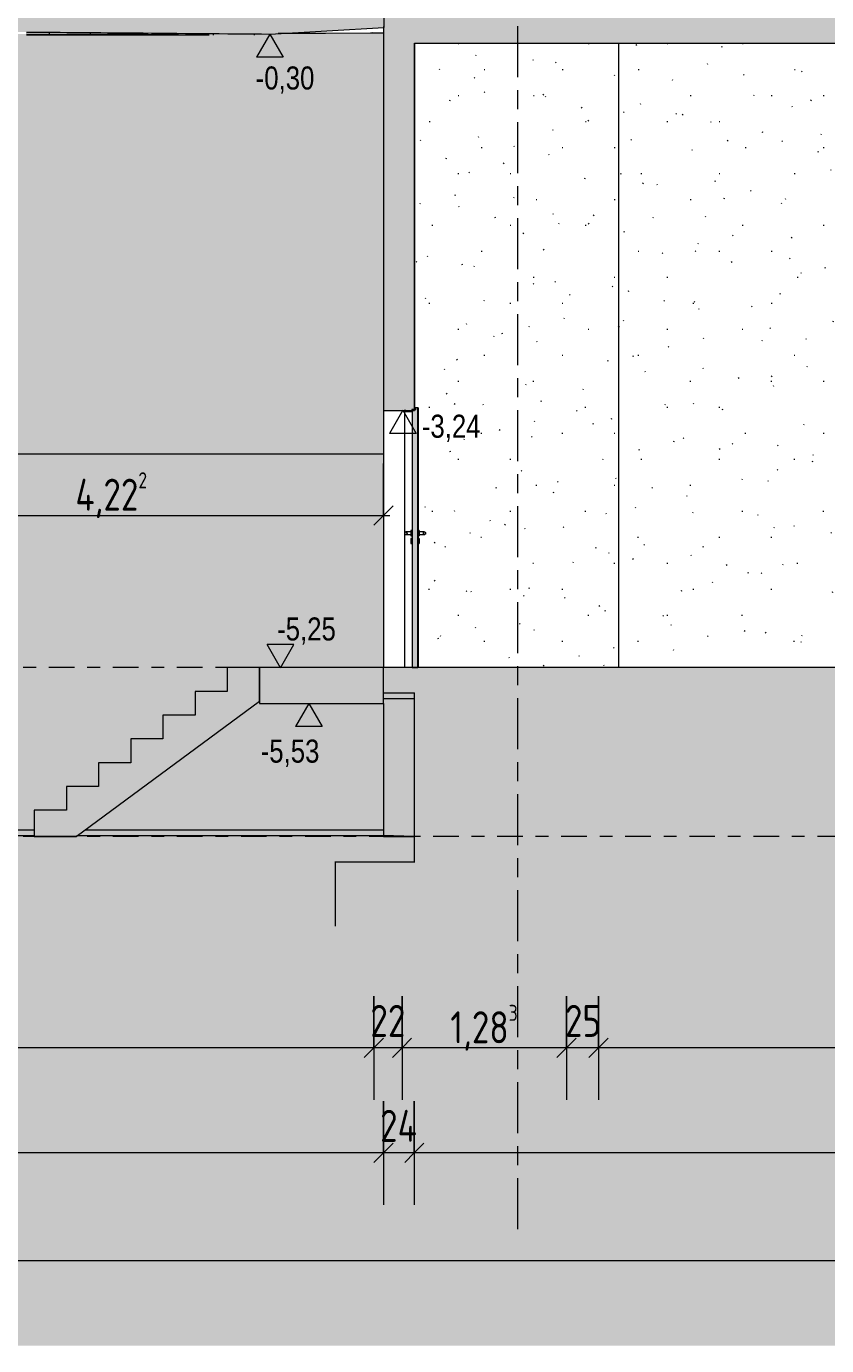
# Model space of a CAD drawing. Header units: metres. Extents: x -28 to 176, y -14 to 869.
# Tile 19 of 60: x 12.18 to 18.43, y -13.34 to -3.04. Entities that reach past the tile are written whole.
import ezdxf

# ---------------------------------------------------------------- set-up
doc = ezdxf.new("R2010")
doc.units = ezdxf.units.M
doc.linetypes.add('_Ebene_', pattern=[0.4, 0.2, -0.1, 0, -0.1])
doc.linetypes.add('_Rasterlinie_', pattern=[0.75, 0.4, -0.1, 0.15, -0.1])
for name, color, linetype, lineweight in [('A_Bem', 7, 'Continuous', 5), ('A_Bem-100', 7, 'Continuous', 5), ('A_Detailelemente', 7, 'Continuous', 9), ('A_Ebenen', 130, 'Continuous', 5), ('A_Geschossdecken', 7, 'Continuous', 5), ('A_Geschossdecken_Oberflächenschraffur', 7, 'Continuous', 5), ('A_Geschossdecken_Schraffur', 7, 'Continuous', 5), ('A_Hoehenkoten', 124, 'Continuous', 5), ('A_Linien_Raumtrennung', 7, 'Continuous', 5), ('A_Raster', 128, 'Continuous', 5), ('A_Treppe', 38, 'Continuous', 5), ('A_Tuer', 128, 'Continuous', 5), ('A_Türen_Element', 128, 'Continuous', 5), ('A_Türen_Rahmen', 128, 'Continuous', 5), ('A_Wand', 244, 'Continuous', 5), ('A_Wand_Schraff', 1, 'Continuous', 5), ('A_Wände_Oberflächenschraffur', 244, 'Continuous', 5)]:
    doc.layers.add(name, color=color, linetype=linetype, lineweight=lineweight)
doc.styles.add('Arial', font='arial.ttf', dxfattribs={"width": 0.8, "height": 0.18})
doc.styles.add('ISOCPEUR_1', font='isocpeur.ttf', dxfattribs={"width": 0.8, "height": 0.25})
doc.dimstyles.new('BLB-Standard_2_5_Aussen', dxfattribs={"dimscale": 0.3048, "dimtxt": 0.248995, "dimasz": 0.492126, "dimexe": 1.32874, "dimexo": 0.0625, "dimgap": 0.032808, "dimtad": 1, "dimrnd": 0.001, "dimzin": 0, "dimdsep": 46, "dimtxsty": 'ISOCPEUR_1', "dimblk1": 'OBLIQUE', "dimblk2": 'OBLIQUE', "dimsah": 1, "dimcen": 0.09, "dimdle": 0.164042, "dimazin": 0, "dimtfac": 1, "dimtdec": 4, "dimtix": 1, "dimtmove": 0, "dimatfit": 3, "dimfxl": 1.32874, "dimfxlon": 1, "dimtvp": 1, "dimtolj": 1, "dimtzin": 0, "dimarcsym": 2})
doc.dimstyles.new('BLB-Standard_2_5_Aussen_1', dxfattribs={"dimscale": 0.3048, "dimtxt": 0.248995, "dimasz": 0.492126, "dimexe": 1.32874, "dimexo": 0.0625, "dimgap": 0.032808, "dimtad": 1, "dimdec": 1, "dimlfac": 100, "dimrnd": 0.1, "dimdsep": 46, "dimtxsty": 'ISOCPEUR_1', "dimblk1": 'OBLIQUE', "dimblk2": 'OBLIQUE', "dimsah": 1, "dimcen": 0.09, "dimdle": 0.164042, "dimazin": 0, "dimtfac": 1, "dimtdec": 4, "dimtix": 1, "dimtmove": 0, "dimatfit": 3, "dimfxl": 1.32874, "dimfxlon": 1, "dimtvp": 1, "dimtolj": 1, "dimtzin": 0, "dimarcsym": 2})
pattern_1 = [(0, (11.292, 18.958), (0.813, 0.203), [0.007, -0.603, 0.007, -0.603, -3.251]), (0, (11.292, 18.958), (0.813, 0.203), [-1.219, 0.007, -1.212, 0.007, -0.603, -1.422]), (0, (11.292, 18.958), (0.813, 0.203), [-3.048, 0.007, -0.4, 0.007, -1.009]), (120, (11.597, 19.06), (-0.5823032, 0.6025787), [0.007, -0.603, 0.007, -0.603, -3.251]), (120, (11.597, 19.06), (-0.5823032, 0.6025787), [-1.219, 0.007, -1.212, 0.007, -0.603, -1.422]), (120, (11.597, 19.06), (-0.5823032, 0.6025787), [-3.048, 0.007, -0.4, 0.007, -1.009]), (240, (11.699, 19.466), (-0.2306968, -0.8055787), [0.007, -0.603, 0.007, -0.603, -3.251]), (240, (11.699, 19.466), (-0.2306968, -0.8055787), [-1.219, 0.007, -1.212, 0.007, -0.603, -1.422]), (240, (11.699, 19.466), (-0.2306968, -0.8055787), [-3.048, 0.007, -0.4, 0.007, -1.009])]
pattern_2 = [(0, (15.209, 18.958), (0.002, 0.203), [0, -0.001, 0, -0.001, -0.007]), (0, (15.209, 18.958), (0.002, 0.203), [-0.003, 0, -0.003, 0, -0.001, -0.003]), (0, (15.209, 18.958), (0.002, 0.203), [-0.007, 0, -0.001, 0, -0.002]), (90.074, (15.21, 19.06), (-0.001777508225, 0.601998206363), [0.006, -0.522, 0.006, -0.522, -2.816]), (90.074, (15.21, 19.06), (-0.001777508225, 0.601998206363), [-1.056, 0.006, -1.05, 0.006, -0.522, -1.232]), (90.074, (15.21, 19.06), (-0.001777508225, 0.601998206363), [-2.64, 0.006, -0.346, 0.006, -0.874]), (269.926, (15.21, 19.466), (-4.0984724e-05, -0.806000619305), [0.006, -0.522, 0.006, -0.522, -2.816]), (269.926, (15.21, 19.466), (-4.0984724e-05, -0.806000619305), [-1.056, 0.006, -1.05, 0.006, -0.522, -1.232]), (269.926, (15.21, 19.466), (-4.0984724e-05, -0.806000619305), [-2.64, 0.006, -0.346, 0.006, -0.874])]

# ---------------------------------------------------------------- blocks, each defined once
blk = doc.blocks.new('FP_4-C')
at = {"layer": 'A_Geschossdecken_Oberflächenschraffur', "color": 133}
for p, q in [((12.362, -3.103), (12.362, -3.088)), ((12.362, -3.103), (12.362, -3.088)), ((12.682, -3.103), (12.682, -3.091)), ((12.682, -3.103), (12.682, -3.091)), ((12.181, -3.092), (12.656, -3.095)), ((12.181, -3.092), (12.656, -3.095)), ((12.181, -3.101), (12.656, -3.101)), ((12.181, -3.101), (12.656, -3.101)), ((12.656, -3.095), (13.131, -3.097)), ((12.656, -3.095), (13.131, -3.097)), ((12.656, -3.101), (13.131, -3.102)), ((12.656, -3.101), (13.131, -3.102)), ((13.002, -3.103), (13.002, -3.093)), ((13.002, -3.103), (13.002, -3.093)), ((13.131, -3.097), (13.607, -3.1)), ((13.131, -3.097), (13.607, -3.1)), ((13.131, -3.102), (13.607, -3.102)), ((13.131, -3.102), (13.607, -3.102)), ((13.322, -3.103), (13.322, -3.096)), ((13.322, -3.103), (13.322, -3.096)), ((13.642, -3.103), (13.642, -3.099)), ((13.642, -3.103), (13.642, -3.099)), ((13.962, -3.103), (13.962, -3.102)), ((13.962, -3.103), (13.962, -3.102))]:
    blk.add_line(p, q, dxfattribs=at)
blk = doc.blocks.new('TU DF 2 - Stahl-Eckzarge Falztüre - DL - 1600 x 2001-8069529-C')
at = {"layer": 'A_Tuer', "lineweight": 9}
h = blk.add_hatch(color=253, dxfattribs=at)
h.paths.add_polyline_path([(15.219, -6.03), (15.219, -6.025), (15.209, -6.025), (15.209, -6.027), (15.217, -6.027)], flags=0)
h.paths.add_polyline_path([(15.191, -6.045), (15.191, -6.03), (15.219, -6.03), (15.217, -6.028), (15.189, -6.028), (15.189, -6.043), (15.131, -6.043), (15.131, -6.037), (15.139, -6.037), (15.139, -6.035), (15.129, -6.035), (15.129, -6.045)], flags=0)
blk.add_hatch(color=253, dxfattribs=at).paths.add_polyline_path([(15.236, -8.045), (15.236, -6.015), (15.219, -6.015), (15.219, -6.03), (15.191, -6.03), (15.191, -8.045)], flags=0)
at = {"layer": 'A_Tuer', "color": 250, "lineweight": 9}
for p, q in [((15.239, -6.221), (15.242, -6.221)), ((15.242, -6.246), (15.239, -6.246)), ((15.239, -6.246), (15.242, -6.246)), ((15.242, -6.246), (15.242, -6.221)), ((15.242, -6.296), (15.242, -6.246)), ((15.242, -6.296), (15.239, -6.296)), ((15.239, -6.296), (15.242, -6.296)), ((15.242, -6.321), (15.239, -6.321)), ((15.242, -6.321), (15.242, -6.296)), ((15.182, -6.985), (15.142, -6.985)), ((15.142, -6.985), (15.142, -6.985)), ((15.182, -6.985), (15.142, -6.985)), ((15.142, -6.985), (15.142, -6.985)), ((15.142, -7.005), (15.182, -7.005)), ((15.142, -7.005), (15.142, -7.005)), ((15.142, -7.005), (15.182, -7.005)), ((15.142, -7.005), (15.142, -7.005)), ((15.191, -6.975), (15.182, -6.975)), ((15.247, -6.975), (15.237, -6.975)), ((15.287, -6.985), (15.247, -6.985)), ((15.287, -6.985), (15.247, -6.985)), ((15.247, -7.005), (15.287, -7.005)), ((15.247, -7.005), (15.287, -7.005)), ((15.287, -6.985), (15.287, -6.985)), ((15.287, -6.985), (15.287, -6.985)), ((15.287, -7.005), (15.287, -7.005)), ((15.287, -7.005), (15.287, -7.005)), ((15.182, -7.015), (15.191, -7.015)), ((15.191, -7.035), (15.182, -7.035)), ((15.182, -7.075), (15.191, -7.075)), ((15.237, -7.015), (15.247, -7.015)), ((15.247, -7.035), (15.237, -7.035)), ((15.237, -7.075), (15.247, -7.075)), ((15.247, -7.057), (15.247, -7.06)), ((15.239, -7.754), (15.242, -7.754)), ((15.242, -7.779), (15.239, -7.779)), ((15.239, -7.779), (15.242, -7.779)), ((15.242, -7.829), (15.239, -7.829)), ((15.239, -7.829), (15.242, -7.829)), ((15.242, -7.779), (15.242, -7.754)), ((15.242, -7.829), (15.242, -7.779)), ((15.242, -7.854), (15.242, -7.829)), ((15.242, -7.854), (15.239, -7.854))]:
    blk.add_line(p, q, dxfattribs=at)
for centre, major_axis, ratio, start_param, end_param in [((15.142, -6.995), (0, 0.01), 0.999998, 4.712389, 7.853982), ((15.142, -6.995), (0, 0.01), 0.999998, 4.712389, 7.853982), ((15.142, -6.995), (0, 0.01), 0.999998, 1.570796, 4.712389), ((15.142, -6.995), (0, 0.01), 0.999998, 1.570796, 4.712389), ((15.182, -6.995), (0, 0.02), 0.00223, 0, 1.570796), ((15.182, -6.995), (0, 0.02), 0.00223, 1.570796, 3.141593), ((15.237, -6.995), (0, 0.02), 0.00223, 0, 1.570796), ((15.237, -6.995), (0, 0.02), 0.00223, 1.570796, 3.141593), ((15.247, -6.995), (0, 0.02), 0.00223, 0, 1.570796), ((15.247, -6.995), (0, 0.02), 0.00223, 5.235988, 5.759587), ((15.247, -6.995), (0, 0.02), 0.00223, 1.570796, 3.141593), ((15.247, -6.995), (0, 0.02), 0.00223, 3.665191, 4.18879), ((15.287, -6.995), (0, 0.01), 0.999998, 4.712389, 7.853982), ((15.287, -6.995), (0, 0.01), 0.999998, 4.712389, 7.853982), ((15.287, -6.995), (0, 0.01), 0.999998, 1.570796, 4.712389), ((15.287, -6.995), (0, 0.01), 0.999998, 1.570796, 4.712389), ((15.182, -7.055), (0, 0.02), 0.00223, 0, 1.570796), ((15.182, -7.055), (0, 0.02), 0.00223, 1.570796, 3.141593), ((15.237, -7.055), (0, 0.02), 0.00223, 0, 1.570796), ((15.237, -7.055), (0, 0.02), 0.00223, 1.570796, 3.141593), ((15.247, -7.055), (0, 0.02), 0.00223, 0, 1.570796), ((15.247, -7.055), (0, 0.02), 0.00223, 5.349626, 5.759587), ((15.247, -7.05), (0, 0.00699), 0.00223, 3.491891, 5.504641), ((15.247, -7.055), (0, 0.02), 0.00223, 1.570796, 3.141593), ((15.247, -7.055), (0, 0.02), 0.00223, 3.665191, 3.877869)]:
    blk.add_ellipse(centre, major_axis=major_axis, ratio=ratio, start_param=start_param, end_param=end_param, dxfattribs=at)
for points, knots in [([(15.133, -6.992), (15.133, -6.992), (15.133, -6.991), (15.134, -6.99), (15.134, -6.989), (15.135, -6.989), (15.135, -6.988), (15.136, -6.987), (15.136, -6.987), (15.136, -6.987)], [0.1115482, 0.1115482, 0.1115482, 0.1115482, 0.125, 0.1666667, 0.2083333, 0.2291667, 0.25, 0.2916667, 0.3059125, 0.3059125, 0.3059125, 0.3059125]), ([(15.133, -6.992), (15.133, -6.992), (15.133, -6.991), (15.134, -6.99), (15.134, -6.989), (15.135, -6.989), (15.135, -6.988), (15.136, -6.987), (15.136, -6.987), (15.136, -6.987)], [0.1115482, 0.1115482, 0.1115482, 0.1115482, 0.125, 0.1666667, 0.2083333, 0.2291667, 0.25, 0.2916667, 0.3059125, 0.3059125, 0.3059125, 0.3059125]), ([(15.139, -7.004), (15.139, -7.004), (15.138, -7.004), (15.138, -7.004), (15.137, -7.004), (15.137, -7.003), (15.136, -7.003), (15.136, -7.003), (15.136, -7.003)], [0.61702326, 0.61702326, 0.61702326, 0.61702326, 0.625, 0.64583333, 0.66666667, 0.6875, 0.70833333, 0.71558684, 0.71558684, 0.71558684, 0.71558684]), ([(15.139, -7.004), (15.139, -7.004), (15.138, -7.004), (15.138, -7.004), (15.137, -7.004), (15.137, -7.003), (15.136, -7.003), (15.136, -7.003), (15.136, -7.003)], [0.61702326, 0.61702326, 0.61702326, 0.61702326, 0.625, 0.64583333, 0.66666667, 0.6875, 0.70833333, 0.71558684, 0.71558684, 0.71558684, 0.71558684]), ([(15.137, -6.986), (15.137, -6.986), (15.138, -6.986), (15.138, -6.986), (15.139, -6.986), (15.14, -6.985), (15.14, -6.985), (15.141, -6.985), (15.142, -6.985), (15.142, -6.985), (15.143, -6.985), (15.143, -6.985), (15.144, -6.985), (15.145, -6.985), (15.145, -6.986), (15.146, -6.986), (15.147, -6.986), (15.147, -6.986), (15.148, -6.987), (15.148, -6.987), (15.149, -6.988), (15.15, -6.989), (15.15, -6.989), (15.151, -6.99), (15.151, -6.991), (15.152, -6.993), (15.152, -6.994), (15.152, -6.995)], [0.3378156, 0.3378156, 0.3378156, 0.3378156, 0.3541667, 0.375, 0.3958333, 0.4166667, 0.4375, 0.4583333, 0.4791667, 0.5, 0.5208333, 0.5416667, 0.5625, 0.5833333, 0.6041667, 0.625, 0.6458333, 0.6666667, 0.6875, 0.7083333, 0.75, 0.7708333, 0.7916667, 0.8333333, 0.875, 0.9166667, 1, 1, 1, 1]), ([(15.137, -6.986), (15.137, -6.986), (15.138, -6.986), (15.138, -6.986), (15.139, -6.986), (15.14, -6.985), (15.14, -6.985), (15.141, -6.985), (15.142, -6.985), (15.142, -6.985), (15.143, -6.985), (15.143, -6.985), (15.144, -6.985), (15.145, -6.985), (15.145, -6.986), (15.146, -6.986), (15.147, -6.986), (15.147, -6.986), (15.148, -6.987), (15.148, -6.987), (15.149, -6.988), (15.15, -6.989), (15.15, -6.989), (15.151, -6.99), (15.151, -6.991), (15.152, -6.993), (15.152, -6.994), (15.152, -6.995)], [0.3378156, 0.3378156, 0.3378156, 0.3378156, 0.3541667, 0.375, 0.3958333, 0.4166667, 0.4375, 0.4583333, 0.4791667, 0.5, 0.5208333, 0.5416667, 0.5625, 0.5833333, 0.6041667, 0.625, 0.6458333, 0.6666667, 0.6875, 0.7083333, 0.75, 0.7708333, 0.7916667, 0.8333333, 0.875, 0.9166667, 1, 1, 1, 1]), ([(15.152, -6.995), (15.152, -6.996), (15.152, -6.997), (15.151, -6.999), (15.151, -7), (15.15, -7.001), (15.15, -7.002), (15.149, -7.002), (15.148, -7.003), (15.147, -7.004), (15.147, -7.004), (15.146, -7.004), (15.145, -7.005), (15.145, -7.005), (15.144, -7.005), (15.143, -7.005), (15.143, -7.005), (15.142, -7.005), (15.142, -7.005), (15.141, -7.005), (15.14, -7.005), (15.14, -7.005), (15.14, -7.005)], [0, 0, 0, 0, 0.0833333, 0.125, 0.1666667, 0.2083333, 0.2291667, 0.25, 0.2916667, 0.3333333, 0.3541667, 0.375, 0.3958333, 0.4166667, 0.4375, 0.4583333, 0.4791667, 0.5, 0.5208333, 0.5416667, 0.5625, 0.5833333, 0.5833333, 0.5833333, 0.5833333]), ([(15.152, -6.995), (15.152, -6.996), (15.152, -6.997), (15.151, -6.999), (15.151, -7), (15.15, -7.001), (15.15, -7.002), (15.149, -7.002), (15.148, -7.003), (15.147, -7.004), (15.147, -7.004), (15.146, -7.004), (15.145, -7.005), (15.145, -7.005), (15.144, -7.005), (15.143, -7.005), (15.143, -7.005), (15.142, -7.005), (15.142, -7.005), (15.141, -7.005), (15.14, -7.005), (15.14, -7.005), (15.14, -7.005)], [0, 0, 0, 0, 0.0833333, 0.125, 0.1666667, 0.2083333, 0.2291667, 0.25, 0.2916667, 0.3333333, 0.3541667, 0.375, 0.3958333, 0.4166667, 0.4375, 0.4583333, 0.4791667, 0.5, 0.5208333, 0.5416667, 0.5625, 0.5833333, 0.5833333, 0.5833333, 0.5833333]), ([(15.279, -6.99), (15.279, -6.989), (15.279, -6.989), (15.28, -6.989), (15.28, -6.988), (15.281, -6.987), (15.282, -6.987), (15.283, -6.986), (15.283, -6.986), (15.284, -6.986), (15.284, -6.986), (15.284, -6.986)], [0.1853661, 0.1853661, 0.1853661, 0.1853661, 0.2083333, 0.2291667, 0.25, 0.2916667, 0.3333333, 0.3541667, 0.375, 0.3958333, 0.4012835, 0.4012835, 0.4012835, 0.4012835]), ([(15.279, -6.99), (15.279, -6.989), (15.279, -6.989), (15.28, -6.989), (15.28, -6.988), (15.281, -6.987), (15.282, -6.987), (15.283, -6.986), (15.283, -6.986), (15.284, -6.986), (15.284, -6.986), (15.284, -6.986)], [0.1853661, 0.1853661, 0.1853661, 0.1853661, 0.2083333, 0.2291667, 0.25, 0.2916667, 0.3333333, 0.3541667, 0.375, 0.3958333, 0.4012835, 0.4012835, 0.4012835, 0.4012835]), ([(15.29, -7.005), (15.29, -7.005), (15.289, -7.005), (15.289, -7.005), (15.288, -7.005), (15.287, -7.005), (15.287, -7.005), (15.286, -7.005), (15.285, -7.005), (15.285, -7.005), (15.284, -7.005), (15.283, -7.004), (15.283, -7.004), (15.283, -7.004), (15.283, -7.004)], [0.4166667, 0.4166667, 0.4166667, 0.4166667, 0.4375, 0.4583333, 0.4791667, 0.5, 0.5208333, 0.5416667, 0.5625, 0.5833333, 0.6041667, 0.625, 0.6458333, 0.6503695, 0.6503695, 0.6503695, 0.6503695]), ([(15.29, -7.005), (15.29, -7.005), (15.289, -7.005), (15.289, -7.005), (15.288, -7.005), (15.287, -7.005), (15.287, -7.005), (15.286, -7.005), (15.285, -7.005), (15.285, -7.005), (15.284, -7.005), (15.283, -7.004), (15.283, -7.004), (15.283, -7.004), (15.283, -7.004)], [0.4166667, 0.4166667, 0.4166667, 0.4166667, 0.4375, 0.4583333, 0.4791667, 0.5, 0.5208333, 0.5416667, 0.5625, 0.5833333, 0.6041667, 0.625, 0.6458333, 0.6503695, 0.6503695, 0.6503695, 0.6503695]), ([(15.285, -6.985), (15.285, -6.985), (15.285, -6.985), (15.286, -6.985), (15.287, -6.985), (15.287, -6.985), (15.288, -6.985), (15.289, -6.985), (15.289, -6.985), (15.29, -6.985), (15.29, -6.986), (15.291, -6.986), (15.292, -6.986), (15.292, -6.986), (15.293, -6.987), (15.293, -6.987), (15.294, -6.988), (15.295, -6.989), (15.295, -6.989), (15.296, -6.99), (15.296, -6.991), (15.297, -6.993), (15.297, -6.994), (15.297, -6.995)], [0.4166667, 0.4166667, 0.4166667, 0.4166667, 0.4375, 0.4583333, 0.4791667, 0.5, 0.5208333, 0.5416667, 0.5625, 0.5833333, 0.6041667, 0.625, 0.6458333, 0.6666667, 0.6875, 0.7083333, 0.75, 0.7708333, 0.7916667, 0.8333333, 0.875, 0.9166667, 1, 1, 1, 1]), ([(15.285, -6.985), (15.285, -6.985), (15.285, -6.985), (15.286, -6.985), (15.287, -6.985), (15.287, -6.985), (15.288, -6.985), (15.289, -6.985), (15.289, -6.985), (15.29, -6.985), (15.29, -6.986), (15.291, -6.986), (15.292, -6.986), (15.292, -6.986), (15.293, -6.987), (15.293, -6.987), (15.294, -6.988), (15.295, -6.989), (15.295, -6.989), (15.296, -6.99), (15.296, -6.991), (15.297, -6.993), (15.297, -6.994), (15.297, -6.995)], [0.4166667, 0.4166667, 0.4166667, 0.4166667, 0.4375, 0.4583333, 0.4791667, 0.5, 0.5208333, 0.5416667, 0.5625, 0.5833333, 0.6041667, 0.625, 0.6458333, 0.6666667, 0.6875, 0.7083333, 0.75, 0.7708333, 0.7916667, 0.8333333, 0.875, 0.9166667, 1, 1, 1, 1]), ([(15.297, -6.995), (15.297, -6.996), (15.297, -6.997), (15.296, -6.999), (15.296, -7), (15.295, -7.001), (15.295, -7.002), (15.294, -7.002), (15.293, -7.003), (15.292, -7.004), (15.292, -7.004), (15.291, -7.004), (15.29, -7.005), (15.29, -7.005), (15.29, -7.005)], [0, 0, 0, 0, 0.0833333, 0.125, 0.1666667, 0.2083333, 0.2291667, 0.25, 0.2916667, 0.3333333, 0.3541667, 0.375, 0.3958333, 0.4101887, 0.4101887, 0.4101887, 0.4101887]), ([(15.297, -6.995), (15.297, -6.996), (15.297, -6.997), (15.296, -6.999), (15.296, -7), (15.295, -7.001), (15.295, -7.002), (15.294, -7.002), (15.293, -7.003), (15.292, -7.004), (15.292, -7.004), (15.291, -7.004), (15.29, -7.005), (15.29, -7.005), (15.29, -7.005)], [0, 0, 0, 0, 0.0833333, 0.125, 0.1666667, 0.2083333, 0.2291667, 0.25, 0.2916667, 0.3333333, 0.3541667, 0.375, 0.3958333, 0.4101887, 0.4101887, 0.4101887, 0.4101887])]:
    blk.add_open_spline(points, degree=3, knots=knots, dxfattribs=at)
at = {"layer": 'A_Türen_Element', "color": 250, "lineweight": 9}
for p, q in [((15.219, -6.03), (15.191, -6.03)), ((15.191, -6.03), (15.191, -8.045)), ((15.236, -6.015), (15.219, -6.015)), ((15.219, -6.015), (15.219, -6.03)), ((15.236, -8.045), (15.236, -6.015)), ((15.237, -6.015), (15.236, -6.015)), ((15.239, -6.015), (15.237, -6.015)), ((15.237, -6.975), (15.237, -6.015)), ((15.239, -6.015), (15.239, -6.975)), ((15.237, -7.035), (15.237, -7.015)), ((15.237, -8.045), (15.237, -7.075)), ((15.239, -7.015), (15.239, -7.035)), ((15.239, -7.075), (15.239, -8.045)), ((15.191, -8.045), (15.236, -8.045))]:
    blk.add_line(p, q, dxfattribs=at)
at = {"layer": 'A_Türen_Rahmen', "color": 250, "lineweight": 9}
for p, q in [((15.139, -6.035), (15.129, -6.035)), ((15.129, -6.035), (15.129, -6.045)), ((15.129, -6.045), (15.191, -6.045)), ((15.131, -6.043), (15.131, -6.037)), ((15.131, -6.037), (15.139, -6.037)), ((15.189, -6.043), (15.131, -6.043)), ((15.132, -6.045), (15.132, -8.045)), ((15.134, -6.037), (15.134, -6.043)), ((15.139, -6.037), (15.139, -6.035)), ((15.142, -6.037), (15.139, -6.037)), ((15.139, -6.037), (15.142, -6.037)), ((15.142, -6.035), (15.142, -6.037)), ((15.142, -6.037), (15.142, -6.043)), ((15.217, -6.028), (15.189, -6.028)), ((15.189, -6.028), (15.189, -6.043)), ((15.191, -6.045), (15.191, -6.03)), ((15.191, -6.03), (15.219, -6.03)), ((15.219, -6.025), (15.209, -6.025)), ((15.209, -6.025), (15.209, -6.027)), ((15.209, -6.027), (15.217, -6.027)), ((15.217, -6.027), (15.217, -6.028)), ((15.219, -6.03), (15.219, -6.025))]:
    blk.add_line(p, q, dxfattribs=at)
blk = doc.blocks.new('Höhenkoten - leer-6237472-C')
at = {"layer": 'A_Hoehenkoten'}
for p, q in [((-17.33, -9.172), (-17.538, -9.172)), ((-17.434, -9.352), (-17.538, -9.172)), ((-17.434, -9.352), (-17.33, -9.172))]:
    blk.add_line(p, q, dxfattribs=at)
blk = doc.blocks.new('DIMBLOCK1-C')
at = {"layer": 'A_Bem-100'}
for p, q in [((-19.139, -12.271), (-19.139, -13.081)), ((-19.139, -12.676), (-19.139, -12.271)), ((23.726, -12.271), (23.726, -13.081)), ((23.726, -12.676), (23.726, -12.271)), ((-19.189, -12.676), (23.776, -12.676))]:
    blk.add_line(p, q, dxfattribs=at)
at = {"layer": 'A_Bem-100', "lineweight": 9}
for p, q in [((-19.139, -12.676), (-19.214, -12.751)), ((-19.139, -12.676), (-19.064, -12.601)), ((23.726, -12.676), (23.651, -12.751)), ((23.726, -12.676), (23.801, -12.601))]:
    blk.add_line(p, q, dxfattribs=at)
at = {"layer": 'A_Bem-100', "color": 0, "insert": (1.93, -12.34), "char_height": 0.25, "width": 0.87242, "attachment_point": 1, "line_spacing_factor": 1.149209, "style": 'ISOCPEUR_1'}
blk.add_mtext('42,86\\A2\\H0.5x;\\S5^  ;\\H2x;', dxfattribs=at)
blk = doc.blocks.new('_Oblique')
at = {"color": 0, "linetype": 'ByBlock', "lineweight": -2}
blk.add_line((-0.5, -0.5), (0.5, 0.5), dxfattribs=at)
blk = doc.blocks.new('DIMBLOCK3-C')
at = {"layer": 'A_Bem-100'}
for p, q in [((15.209, -11.431), (15.209, -12.241)), ((15.209, -11.836), (15.209, -11.431)), ((23.029, -11.431), (23.029, -12.241)), ((23.029, -11.836), (23.029, -11.431)), ((23.029, -11.836), (15.209, -11.836))]:
    blk.add_line(p, q, dxfattribs=at)
at = {"layer": 'A_Bem-100', "lineweight": 9}
for p, q in [((15.209, -11.836), (15.134, -11.911)), ((15.209, -11.836), (15.284, -11.761)), ((23.029, -11.836), (22.954, -11.911)), ((23.029, -11.836), (23.104, -11.761))]:
    blk.add_line(p, q, dxfattribs=at)
at = {"layer": 'A_Bem-100', "color": 0, "insert": (18.879, -11.5), "char_height": 0.25, "width": 0.57664, "attachment_point": 1, "line_spacing_factor": 1.149209, "style": 'ISOCPEUR_1'}
blk.add_mtext('7,82', dxfattribs=at)
blk = doc.blocks.new('DIMBLOCK4-C')
at = {"layer": 'A_Bem-100'}
for p, q in [((14.969, -11.431), (14.969, -12.241)), ((14.969, -11.836), (14.969, -11.431)), ((15.209, -11.431), (15.209, -12.241)), ((15.209, -11.836), (15.209, -11.431)), ((15.209, -11.836), (14.969, -11.836))]:
    blk.add_line(p, q, dxfattribs=at)
at = {"layer": 'A_Bem-100', "lineweight": 9}
for p, q in [((14.969, -11.836), (14.894, -11.911)), ((14.969, -11.836), (15.044, -11.761)), ((15.209, -11.836), (15.134, -11.911)), ((15.209, -11.836), (15.284, -11.761))]:
    blk.add_line(p, q, dxfattribs=at)
at = {"layer": 'A_Bem-100', "color": 0, "insert": (14.942, -11.5), "char_height": 0.25, "width": 0.35255, "attachment_point": 1, "line_spacing_factor": 1.149209, "style": 'ISOCPEUR_1'}
blk.add_mtext('24', dxfattribs=at)
blk = doc.blocks.new('DIMBLOCK5-C')
at = {"layer": 'A_Bem-100'}
for p, q in [((-18.755, -11.431), (-18.755, -12.241)), ((-18.755, -11.836), (-18.755, -11.431)), ((14.969, -11.431), (14.969, -12.241)), ((14.969, -11.836), (14.969, -11.431)), ((14.969, -11.836), (-18.755, -11.836))]:
    blk.add_line(p, q, dxfattribs=at)
at = {"layer": 'A_Bem-100', "lineweight": 9}
for p, q in [((-18.755, -11.836), (-18.83, -11.911)), ((-18.755, -11.836), (-18.68, -11.761)), ((14.969, -11.836), (14.894, -11.911)), ((14.969, -11.836), (15.044, -11.761))]:
    blk.add_line(p, q, dxfattribs=at)
at = {"layer": 'A_Bem-100', "color": 0, "insert": (-2.246, -11.5), "char_height": 0.25, "width": 0.84852, "attachment_point": 1, "line_spacing_factor": 1.149209, "style": 'ISOCPEUR_1'}
blk.add_mtext('33,72\\A2\\H0.5x;\\S5^  ;\\H2x;', dxfattribs=at)
blk = doc.blocks.new('DIMBLOCK10-C')
at = {"layer": 'A_Bem-100'}
for p, q in [((16.647, -10.611), (16.647, -11.421)), ((16.647, -11.016), (16.647, -10.611)), ((21.223, -10.611), (21.223, -11.421)), ((21.223, -11.016), (21.223, -10.611)), ((21.223, -11.016), (16.647, -11.016))]:
    blk.add_line(p, q, dxfattribs=at)
at = {"layer": 'A_Bem-100', "lineweight": 9}
for p, q in [((16.647, -11.016), (16.572, -11.091)), ((16.647, -11.016), (16.722, -10.941)), ((21.223, -11.016), (21.148, -11.091)), ((21.223, -11.016), (21.298, -10.941))]:
    blk.add_line(p, q, dxfattribs=at)
at = {"layer": 'A_Bem-100', "color": 0, "insert": (18.64, -10.68), "char_height": 0.25, "width": 0.7081, "attachment_point": 1, "line_spacing_factor": 1.149209, "style": 'ISOCPEUR_1'}
blk.add_mtext('4,57\\A2\\H0.5x;\\S6^  ;\\H2x;', dxfattribs=at)
blk = doc.blocks.new('DIMBLOCK11-C')
at = {"layer": 'A_Bem-100'}
for p, q in [((16.397, -10.611), (16.397, -11.421)), ((16.397, -11.016), (16.397, -10.611)), ((16.647, -10.611), (16.647, -11.421)), ((16.647, -11.016), (16.647, -10.611)), ((16.647, -11.016), (16.397, -11.016))]:
    blk.add_line(p, q, dxfattribs=at)
at = {"layer": 'A_Bem-100', "lineweight": 9}
for p, q in [((16.397, -11.016), (16.322, -11.091)), ((16.397, -11.016), (16.472, -10.941)), ((16.647, -11.016), (16.572, -11.091)), ((16.647, -11.016), (16.722, -10.941))]:
    blk.add_line(p, q, dxfattribs=at)
at = {"layer": 'A_Bem-100', "color": 0, "insert": (16.385, -10.68), "char_height": 0.25, "width": 0.32865, "attachment_point": 1, "line_spacing_factor": 1.149209, "style": 'ISOCPEUR_1'}
blk.add_mtext('25', dxfattribs=at)
blk = doc.blocks.new('DIMBLOCK12-C')
at = {"layer": 'A_Bem-100'}
for p, q in [((15.113, -10.611), (15.113, -11.421)), ((15.113, -11.016), (15.113, -10.611)), ((16.397, -10.611), (16.397, -11.421)), ((16.397, -11.016), (16.397, -10.611)), ((16.397, -11.016), (15.113, -11.016))]:
    blk.add_line(p, q, dxfattribs=at)
at = {"layer": 'A_Bem-100', "lineweight": 9}
for p, q in [((15.113, -11.016), (15.038, -11.091)), ((15.113, -11.016), (15.188, -10.941)), ((16.397, -11.016), (16.322, -11.091)), ((16.397, -11.016), (16.472, -10.941))]:
    blk.add_line(p, q, dxfattribs=at)
at = {"layer": 'A_Bem-100', "color": 0, "insert": (15.49, -10.68), "char_height": 0.25, "width": 0.63639, "attachment_point": 1, "line_spacing_factor": 1.149209, "style": 'ISOCPEUR_1'}
blk.add_mtext('1,28\\A2\\H0.5x;\\S3^  ;\\H2x;', dxfattribs=at)
blk = doc.blocks.new('DIMBLOCK13-C')
at = {"layer": 'A_Bem-100'}
for p, q in [((14.893, -10.611), (14.893, -11.421)), ((14.893, -11.016), (14.893, -10.611)), ((15.113, -10.611), (15.113, -11.421)), ((15.113, -11.016), (15.113, -10.611)), ((15.113, -11.016), (14.893, -11.016))]:
    blk.add_line(p, q, dxfattribs=at)
at = {"layer": 'A_Bem-100', "lineweight": 9}
for p, q in [((14.893, -11.016), (14.818, -11.091)), ((14.893, -11.016), (14.968, -10.941)), ((15.113, -11.016), (15.038, -11.091)), ((15.113, -11.016), (15.188, -10.941))]:
    blk.add_line(p, q, dxfattribs=at)
at = {"layer": 'A_Bem-100', "color": 0, "insert": (14.866, -10.68), "char_height": 0.25, "width": 0.32865, "attachment_point": 1, "line_spacing_factor": 1.149209, "style": 'ISOCPEUR_1'}
blk.add_mtext('22', dxfattribs=at)
blk = doc.blocks.new('DIMBLOCK14-C')
at = {"layer": 'A_Bem-100'}
for p, q in [((-10.398, -10.611), (-10.398, -11.421)), ((-10.398, -11.016), (-10.398, -10.611)), ((14.893, -10.611), (14.893, -11.421)), ((14.893, -11.016), (14.893, -10.611)), ((14.893, -11.016), (-10.398, -11.016))]:
    blk.add_line(p, q, dxfattribs=at)
at = {"layer": 'A_Bem-100', "lineweight": 9}
for p, q in [((-10.398, -11.016), (-10.473, -11.091)), ((-10.398, -11.016), (-10.323, -10.941)), ((14.893, -11.016), (14.818, -11.091)), ((14.893, -11.016), (14.968, -10.941))]:
    blk.add_line(p, q, dxfattribs=at)
at = {"layer": 'A_Bem-100', "color": 0, "insert": (1.894, -10.68), "char_height": 0.25, "width": 0.84852, "attachment_point": 1, "line_spacing_factor": 1.149209, "style": 'ISOCPEUR_1'}
blk.add_mtext('25,29\\A2\\H0.5x;\\S2^  ;\\H2x;', dxfattribs=at)
blk = doc.blocks.new('DIMBLOCK57-C')
at = {"layer": 'A_Bem-100'}
for p, q in [((10.747, -6.451), (10.747, -7.261)), ((10.747, -6.856), (10.747, -6.451)), ((14.969, -6.451), (14.969, -7.261)), ((14.969, -6.856), (14.969, -6.451)), ((10.747, -6.856), (15.019, -6.856))]:
    blk.add_line(p, q, dxfattribs=at)
at = {"layer": 'A_Bem-100', "lineweight": 9}
for p, q in [((10.747, -6.856), (10.822, -6.781)), ((14.969, -6.856), (15.044, -6.781)), ((10.747, -6.856), (10.672, -6.931)), ((14.969, -6.856), (14.894, -6.931))]:
    blk.add_line(p, q, dxfattribs=at)
at = {"layer": 'A_Bem-100', "color": 0, "insert": (12.563, -6.519), "char_height": 0.25, "width": 0.7081, "attachment_point": 1, "line_spacing_factor": 1.149209, "style": 'ISOCPEUR_1'}
blk.add_mtext('4,22\\A2\\H0.5x;\\S2^  ;\\H2x;', dxfattribs=at)

msp = doc.modelspace()

# ---------------------------------------------------------------- hatches: boundary and pattern name
at = {"layer": 'A_Detailelemente'}
msp.add_hatch(color=254, dxfattribs=at).paths.add_polyline_path([(23.2661, -13.3421), (26.3047, -13.3421), (26.3047, -9.3651), (23.3299, -9.3651), (23.3299, -9.0951), (22.6781, -9.0951), (22.6781, -8.2451), (15.2123, -8.2451), (15.2123, -9.5651), (15.5723, -9.5651), (15.5723, -10.0651), (14.5896, -10.0651), (14.5896, -9.5651), (-18.3999, -9.5651), (-18.3999, -10.0651), (-19.4854, -10.0651), (-19.4854, -9.5651), (-19.1392, -9.5651), (-19.1392, -9.369), (-22.3119, -9.369), (-22.3119, -13.3421), (20.2276, -13.3421)], flags=0)
at = {"layer": 'A_Geschossdecken_Schraffur', "lineweight": 9}
for points in [[(14.082, -3.0951), (14.9709, -3.0451), (14.9709, -2.7651), (14.082, -2.8151), (12.1806, -2.799), (11.523, -2.7969), (5.894, -2.7969), (5.5866, -2.799), (-0.0525, -2.7936), (-5.789, -2.7808), (-8.2776, -2.7969), (-9.557, -2.8213), (-10.4269, -2.7951), (-11.9073, -2.7951), (-11.9073, -3.0751), (-11.5615, -3.0751), (-11.5615, -3.0351), (-8.6833, -3.0351), (-8.6833, -3.0846), (-8.2587, -3.0768), (-5.789, -3.0608), (0.4771, -3.0741), (5.5866, -3.079), (5.894, -3.0769), (11.8716, -3.078), (12.3918, -3.0808), (13.8707, -3.0933)], [(14.9709, -3.1651), (21.2227, -3.1651), (21.2227, -2.8151), (14.9709, -2.8151), (14.9709, -3.0351)], [(13.9991, -8.3251), (14.9694, -8.3251), (14.9694, -8.0451), (13.9991, -8.0451)], [(23.2661, -8.2451), (23.3299, -8.2451), (23.3299, -8.0451), (14.9694, -8.0451), (14.9694, -8.2451), (22.6781, -8.2451)], [(-10.1578, -9.5651), (15.2096, -9.5651), (15.2096, -9.3651), (15.0478, -9.3588), (12.5757, -9.3594), (12.5681, -9.3651), (12.2421, -9.3651), (12.2421, -9.3599), (9.9725, -9.3616), (1.9964, -9.3566), (0.8538, -9.3578), (-0.3476, -9.357), (-4.7219, -9.3462), (-9.5864, -9.3503), (-9.7068, -9.3499), (-15.0632, -9.3651), (-17.8921, -9.3517), (-19.1392, -9.3651), (-19.1392, -9.5651), (-16.2348, -9.5651)]]:
    msp.add_hatch(color=253, dxfattribs=at).paths.add_polyline_path(points, flags=0)
h = msp.add_hatch(color=253, dxfattribs=at)
h.paths.add_polyline_path([(14.9102, -10.0651), (15.5723, -10.0651), (15.5723, -9.5651), (14.5923, -9.5651), (14.5923, -10.0651)], flags=0)
h.paths.add_polyline_path([(-19.4849, -10.0651), (-18.4016, -10.0651), (-18.4016, -9.5651), (-19.4849, -9.5651), (-19.4849, -10.0644)], flags=0)
at = {"layer": 'A_Treppe', "lineweight": 9}
msp.add_hatch(color=253, dxfattribs=at).paths.add_polyline_path([(12.2421, -9.3651), (12.5681, -9.3651), (13.9991, -8.3063), (13.9991, -8.0451), (13.7481, -8.0451), (13.7481, -8.2308), (13.4971, -8.2308), (13.4971, -8.4165), (13.2461, -8.4165), (13.2461, -8.6022), (12.9951, -8.6022), (12.9951, -8.788), (12.7441, -8.788), (12.7441, -8.9737), (12.4931, -8.9737), (12.4931, -9.1594), (12.2421, -9.1594)], flags=0)
at = {"layer": 'A_Wand_Schraff', "lineweight": 9}
for points in [[(15.1001, -6.0351), (15.2094, -6.0351), (15.2094, -3.1651), (14.9709, -3.1651), (14.9709, -3.0351), (14.9694, -3.0351), (14.9694, -6.0351)], [(15.2094, -8.2851), (15.2094, -8.2451), (14.9694, -8.2451), (14.9694, -8.2851)], [(14.9694, -9.3651), (15.2094, -9.3651), (15.2094, -8.2451), (14.9694, -8.2451), (14.9694, -8.9033)]]:
    msp.add_hatch(color=253, dxfattribs=at).paths.add_polyline_path(points, flags=0)
at = {"layer": 'A_Wände_Oberflächenschraffur'}
h = msp.add_hatch(dxfattribs=at)
h.set_pattern_fill('FP_5', style=0, pattern_type=2)
h.set_pattern_definition(pattern_1)
h.paths.add_polyline_path([(10.5745, -9.3619), (12.2421, -9.3588), (12.2421, -9.1594), (12.4931, -9.1594), (12.4931, -8.9737), (12.7441, -8.9737), (12.7441, -8.788), (12.9951, -8.788), (12.9951, -8.6022), (13.2461, -8.6022), (13.2461, -8.4165), (13.4971, -8.4165), (13.4971, -8.2308), (13.7481, -8.2308), (13.7481, -8.0451), (14.972, -8.0451), (14.9709, -6.0351), (14.9694, -6.0351), (14.9694, -3.0868), (14.8677, -3.0868), (14.1464, -3.0915), (14.082, -3.0951), (-8.4377, -3.0951), (-8.4388, -3.4851), (-8.6796, -3.4851), (-8.6796, -3.0951), (-11.374, -3.0951), (-11.374, -3.4851), (-11.6153, -3.4851), (-11.6153, -3.0951), (-11.8964, -3.0946), (-11.8964, -3.0751), (-11.9073, -3.0751), (-11.9073, -3.0351), (-12.7725, -3.0351), (-12.7721, -9.3591), (-9.4438, -9.35), (-4.5824, -9.3451), (-0.2495, -9.3552), (10.3524, -9.3618)], flags=0)
h.paths.add_polyline_path([(12.5757, -9.3594), (13.9991, -9.3588), (14.9694, -9.3588), (14.9694, -8.3251), (13.9991, -8.3251), (13.9991, -8.3063), (12.5766, -9.3588)], flags=0)
h.paths.add_polyline_path([(10.7471, -9.3501), (9.2671, -9.3501), (9.2671, -7.3501), (10.7471, -7.3501), (10.7471, -8.9033)], flags=0)
h = msp.add_hatch(dxfattribs=at)
h.set_pattern_fill('FP_19', style=0, pattern_type=2)
h.set_pattern_definition(pattern_2)
h.paths.add_polyline_path([(15.212, -6.0251), (15.2123, -6.0251), (15.2123, -3.1651), (15.2094, -3.1651), (15.2103, -6.0251)], flags=0)
h = msp.add_hatch(dxfattribs=at)
h.set_pattern_fill('FP_5', style=0, pattern_type=2)
h.set_pattern_definition(pattern_1)
h.paths.add_polyline_path([(15.2123, -8.2851), (15.2123, -8.2851), (15.2123, -8.2475)], flags=0)
h.paths.add_polyline_path([(15.2472, -6.9899), (15.2472, -6.9851), (15.29, -6.9862), (15.2919, -6.9864), (15.2966, -6.9925), (15.2966, -6.9977), (15.294, -7.0022), (15.2869, -7.0051), (15.2472, -7.0048), (15.2472, -6.9899)], flags=0)
h.paths.add_polyline_path([(16.8021, -8.0451), (16.8021, -3.1651), (15.2123, -3.1651), (15.2123, -6.0251), (15.2194, -6.0251), (15.2203, -6.0151), (15.239, -6.0151), (15.2391, -6.2211), (15.2421, -6.2211), (15.2417, -6.3211), (15.239, -6.3211), (15.239, -6.9751), (15.2472, -6.9751), (15.2471, -7.0151), (15.239, -7.0151), (15.239, -7.0351), (15.2472, -7.0358), (15.2472, -7.0751), (15.239, -7.0751), (15.2391, -7.7541), (15.2421, -7.7541), (15.2417, -7.8541), (15.239, -7.8541), (15.239, -8.0451), (15.6698, -8.0451)], flags=0)
h.paths.add_polyline_path([(15.2472, -7.0378), (15.2472, -7.0378), (15.2769, -7.0378)], flags=0)
h = msp.add_hatch(dxfattribs=at)
h.set_pattern_fill('FP_7', style=0, pattern_type=2)
h.set_pattern_definition([(0, (11.298, 18.958), (0.813, 0.203), [0.007, -0.603, 0.007, -0.603, -3.251]), (0, (11.298, 18.958), (0.813, 0.203), [-1.219, 0.007, -1.212, 0.007, -0.603, -1.422]), (0, (11.298, 18.958), (0.813, 0.203), [-3.048, 0.007, -0.4, 0.007, -1.009]), (120, (11.603, 19.06), (-0.5823032, 0.6025787), [0.007, -0.603, 0.007, -0.603, -3.251]), (120, (11.603, 19.06), (-0.5823032, 0.6025787), [-1.219, 0.007, -1.212, 0.007, -0.603, -1.422]), (120, (11.603, 19.06), (-0.5823032, 0.6025787), [-3.048, 0.007, -0.4, 0.007, -1.009]), (240, (11.705, 19.466), (-0.2306968, -0.8055787), [0.007, -0.603, 0.007, -0.603, -3.251]), (240, (11.705, 19.466), (-0.2306968, -0.8055787), [-1.219, 0.007, -1.212, 0.007, -0.603, -1.422]), (240, (11.705, 19.466), (-0.2306968, -0.8055787), [-3.048, 0.007, -0.4, 0.007, -1.009])])
h.paths.add_polyline_path([(17.1891, -8.0451), (19.6059, -8.0451), (19.6058, -3.1651), (16.8021, -3.1651), (16.8021, -8.0451)], flags=0)
h = msp.add_hatch(dxfattribs=at)
h.set_pattern_fill('FP_19', style=0, pattern_type=2)
h.set_pattern_definition(pattern_2)
h.paths.add_polyline_path([(15.2123, -8.2851), (15.2123, -8.2451), (15.2094, -8.2451), (15.2094, -8.2851)], flags=0)
h = msp.add_hatch(dxfattribs=at)
h.set_pattern_fill('FP_19', style=0, pattern_type=2)
h.set_pattern_definition(pattern_2)
h.paths.add_polyline_path([(15.2123, -9.3651), (15.2123, -8.2451), (15.2094, -8.2451), (15.2096, -9.3651)], flags=0)
h = msp.add_hatch(dxfattribs=at)
h.set_pattern_fill('FP_5', style=0, pattern_type=2)
h.set_pattern_definition(pattern_1)
h.paths.add_polyline_path([(15.2123, -9.3151), (15.2123, -9.3151), (15.2123, -8.9033)], flags=0)

# ---------------------------------------------------------------- linework, layer by layer
at = {"layer": 'A_Ebenen', "color": 170, "linetype": '_Ebene_', "lineweight": 9}
for p, q in [((26.5562, -8.0451), (-24.8409, -8.0451)), ((26.5562, -9.3651), (-24.8409, -9.3651))]:
    msp.add_line(p, q, dxfattribs=at)
at = {"layer": 'A_Geschossdecken', "color": 250, "lineweight": 9}
for p, q in [((14.9709, -2.7651), (14.9709, -3.0451)), ((14.082, -3.0951), (14.9709, -3.0451)), ((14.1478, -3.0914), (14.8864, -3.0866)), ((14.8864, -3.0866), (14.8677, -3.0868)), ((14.8864, -3.0866), (14.9694, -3.0866)), ((15.2094, -3.1651), (21.2227, -3.1651)), ((23.3299, -8.0451), (13.9991, -8.0451)), ((13.9991, -8.0451), (13.9991, -8.3251)), ((14.9694, -8.3251), (14.9694, -8.0451)), ((15.2094, -8.2451), (15.2123, -8.2451)), ((13.9991, -8.3251), (14.9694, -8.3251)), ((12.2421, -9.3599), (10.5745, -9.3619)), ((12.2421, -9.3151), (12.0109, -9.3151)), ((12.2421, -9.3651), (12.2421, -9.3599)), ((12.5681, -9.3651), (12.2421, -9.3651)), ((12.5757, -9.3594), (12.5681, -9.3651)), ((13.0971, -9.3588), (12.5757, -9.3594)), ((14.9694, -9.3151), (12.6357, -9.3151)), ((15.0478, -9.3588), (13.0971, -9.3588)), ((15.2096, -9.3651), (15.0478, -9.3588)), ((15.2096, -9.5651), (15.2096, -9.3651)), ((15.2123, -9.3651), (15.2096, -9.3651)), ((15.2123, -9.5651), (14.5896, -9.5651)), ((14.5923, -9.5651), (14.5923, -10.0651))]:
    msp.add_line(p, q, dxfattribs=at)
msp.add_open_spline([(12.1806, -3.079), (12.4623, -3.0814), (13.0961, -3.0868), (13.7299, -3.0921), (14.082, -3.0951)], degree=3, knots=[0, 0, 0, 0, 0.4444444, 1, 1, 1, 1], dxfattribs=at)
at = {"layer": 'A_Linien_Raumtrennung', "color": 250, "lineweight": 9}
msp.add_line((-12.7729, -6.3751), (14.972, -6.3751), dxfattribs=at)
at = {"layer": 'A_Raster', "linetype": '_Rasterlinie_', "lineweight": 9}
msp.add_line((16.0184, -12.4326), (16.0184, 12.5006), dxfattribs=at)
at = {"layer": 'A_Treppe', "color": 250, "lineweight": 9}
for p, q in [((13.9991, -8.0451), (13.7481, -8.0451)), ((13.7481, -8.0451), (13.7481, -8.2308)), ((13.9991, -8.3063), (13.9991, -8.0451)), ((13.7481, -8.2308), (13.4971, -8.2308)), ((13.4971, -8.2308), (13.4971, -8.4165)), ((12.5681, -9.3651), (13.9991, -8.3063)), ((13.4971, -8.4165), (13.2461, -8.4165)), ((13.2461, -8.4165), (13.2461, -8.6022)), ((13.2461, -8.6022), (12.9951, -8.6022)), ((12.9951, -8.6022), (12.9951, -8.788)), ((12.9951, -8.788), (12.7441, -8.788)), ((12.7441, -8.788), (12.7441, -8.9737)), ((12.7441, -8.9737), (12.4931, -8.9737)), ((12.4931, -8.9737), (12.4931, -9.1594)), ((12.4931, -9.1594), (12.2421, -9.1594)), ((12.2421, -9.1594), (12.2421, -9.3651)), ((12.2421, -9.3651), (12.5681, -9.3651))]:
    msp.add_line(p, q, dxfattribs=at)
at = {"layer": 'A_Wand', "color": 250, "lineweight": 9}
for p, q in [((14.8677, -3.0868), (14.1464, -3.0915)), ((14.9694, -3.0868), (14.8677, -3.0868)), ((14.9709, -3.0351), (14.9694, -3.0351)), ((14.9694, -3.0351), (14.9694, -6.0351)), ((15.2094, -6.0351), (15.2094, -3.1651)), ((15.2123, -6.0251), (15.2123, -3.1651)), ((16.8021, -3.1651), (16.8021, -8.0451)), ((14.9694, -6.0351), (15.2094, -6.0351)), ((14.972, -8.0451), (14.972, -6.0351)), ((15.2094, -8.2451), (14.9694, -8.2451)), ((15.2094, -9.3651), (15.2094, -8.2451)), ((14.9694, -8.2851), (15.2123, -8.2851)), ((14.9694, -8.3251), (14.9694, -9.3651)), ((14.9694, -9.3651), (15.2094, -9.3651))]:
    msp.add_line(p, q, dxfattribs=at)

# ---------------------------------------------------------------- block references
at = {"layer": 'A_Geschossdecken', "color": 250, "lineweight": 9}
msp.add_blockref('FP_4-C', (0, 0), dxfattribs=at)
at = {"layer": 'A_Hoehenkoten', "extrusion": (0, 0, -1), "rotation": 180}
for p in [(-31.5157, -12.4468), (-32.5532, -15.3868), (-31.8202, -17.6768)]:
    msp.add_blockref('Höhenkoten - leer-6237472-C', p, dxfattribs=at)
at = {"layer": 'A_Hoehenkoten'}
msp.add_blockref('Höhenkoten - leer-6237472-C', (31.5976, 1.3066), dxfattribs=at)
at = {"layer": 'A_Tuer', "color": 250, "lineweight": 9}
msp.add_blockref('TU DF 2 - Stahl-Eckzarge Falztüre - DL - 1600 x 2001-8069529-C', (0, 0), dxfattribs=at)

# ---------------------------------------------------------------- texts
at = {"layer": 'A_Hoehenkoten', "char_height": 0.18, "width": 0.542095, "attachment_point": 1, "line_spacing_factor": 0.941778, "style": 'Arial'}
for s, insert in [('-0,30', (13.9705, -3.3482)), ('-3,24', (15.2676, -6.069)), ('-5,25', (14.138, -7.6529)), ('-5,53', (14.0097, -8.6075))]:
    msp.add_mtext(s, dxfattribs=dict(at, insert=insert))

# ---------------------------------------------------------------- dimensions: what is measured, and where the dimension line sits
at = {"layer": 'A_Bem'}
for base, p1, p2, text, override, picture, middle in [((14.9694, -6.8561), (10.7471, -6.4511), (14.9694, -6.4511), '\\A1;4,22\\Q;{\\A1;{\\H0.5x;\\S2^ ;}}', {"dimpost": '<>', "dimfxl": 4.222322}, 'DIMBLOCK57-C', (12.8582, -6.6961)), ((-10.3982, -11.0162), (14.8934, -10.6112), (-10.3982, -10.6112), '\\A1;25,29\\Q;{\\A1;{\\H0.5x;\\S2^ ;}}', {"dimpost": '<>', "dimfxl": 25.291645}, 'DIMBLOCK14-C', (2.2476, -10.8562)), ((15.1134, -11.0162), (16.3968, -10.6112), (15.1134, -10.6112), '\\A1;1,28\\Q;{\\A1;{\\H0.5x;\\S3^ ;}}', {"dimpost": '<>', "dimfxl": 1.283419}, 'DIMBLOCK12-C', (15.7551, -10.8562)), ((16.6468, -11.0162), (21.2233, -10.6112), (16.6468, -10.6112), '\\A1;4,57\\Q;{\\A1;{\\H0.5x;\\S6^ ;}}', {"dimpost": '<>', "dimfxl": 4.576466}, 'DIMBLOCK10-C', (18.9351, -10.8562)), ((-18.7552, -11.8362), (14.9694, -11.4312), (-18.7552, -11.4312), '\\A1;33,72\\Q;{\\A1;{\\H0.5x;\\S5^ ;}}', {"dimpost": '<>', "dimfxl": 33.724636}, 'DIMBLOCK5-C', (-1.8929, -11.6762)), ((23.7261, -12.6762), (-19.1392, -12.2712), (23.7261, -12.2712), '\\A1;42,86\\Q;{\\A1;{\\H0.5x;\\S5^ ;}}', {"dimpost": '<>', "dimfxl": 42.865387}, 'DIMBLOCK1-C', (2.2935, -12.5162))]:
    dim = msp.add_linear_dim(base=base, p1=p1, p2=p2, text=text, dimstyle='BLB-Standard_2_5_Aussen', override=override, dxfattribs=at)
    dim.commit()
    dim.dimension.update_dxf_attribs({"geometry": picture, "text_midpoint": middle})
for base, p1, p2, dimstyle, override, picture, middle in [((14.8934, -11.0162), (15.1134, -10.6112), (14.8934, -10.6112), 'BLB-Standard_2_5_Aussen_1', {"dimpost": '<>', "dimfxl": 0.22}, 'DIMBLOCK13-C', (15.0034, -10.8812)), ((16.3968, -11.0162), (16.6468, -10.6112), (16.3968, -10.6112), 'BLB-Standard_2_5_Aussen_1', {"dimpost": '<>', "dimfxl": 0.25}, 'DIMBLOCK11-C', (16.5218, -10.8812)), ((14.9694, -11.8362), (15.2094, -11.4312), (14.9694, -11.4312), 'BLB-Standard_2_5_Aussen_1', {"dimpost": '<>', "dimfxl": 0.240001}, 'DIMBLOCK4-C', (15.0894, -11.7012)), ((15.2094, -11.8362), (23.0289, -11.4312), (15.2094, -11.4312), 'BLB-Standard_2_5_Aussen', {"dimpost": '<>', "dimfxl": 7.819557}, 'DIMBLOCK3-C', (19.1192, -11.7012))]:
    dim = msp.add_linear_dim(base=base, p1=p1, p2=p2, dimstyle=dimstyle, override=override, dxfattribs=at)
    dim.commit()
    dim.dimension.update_dxf_attribs({"geometry": picture, "text_midpoint": middle})

doc.saveas('drawing.dxf')
